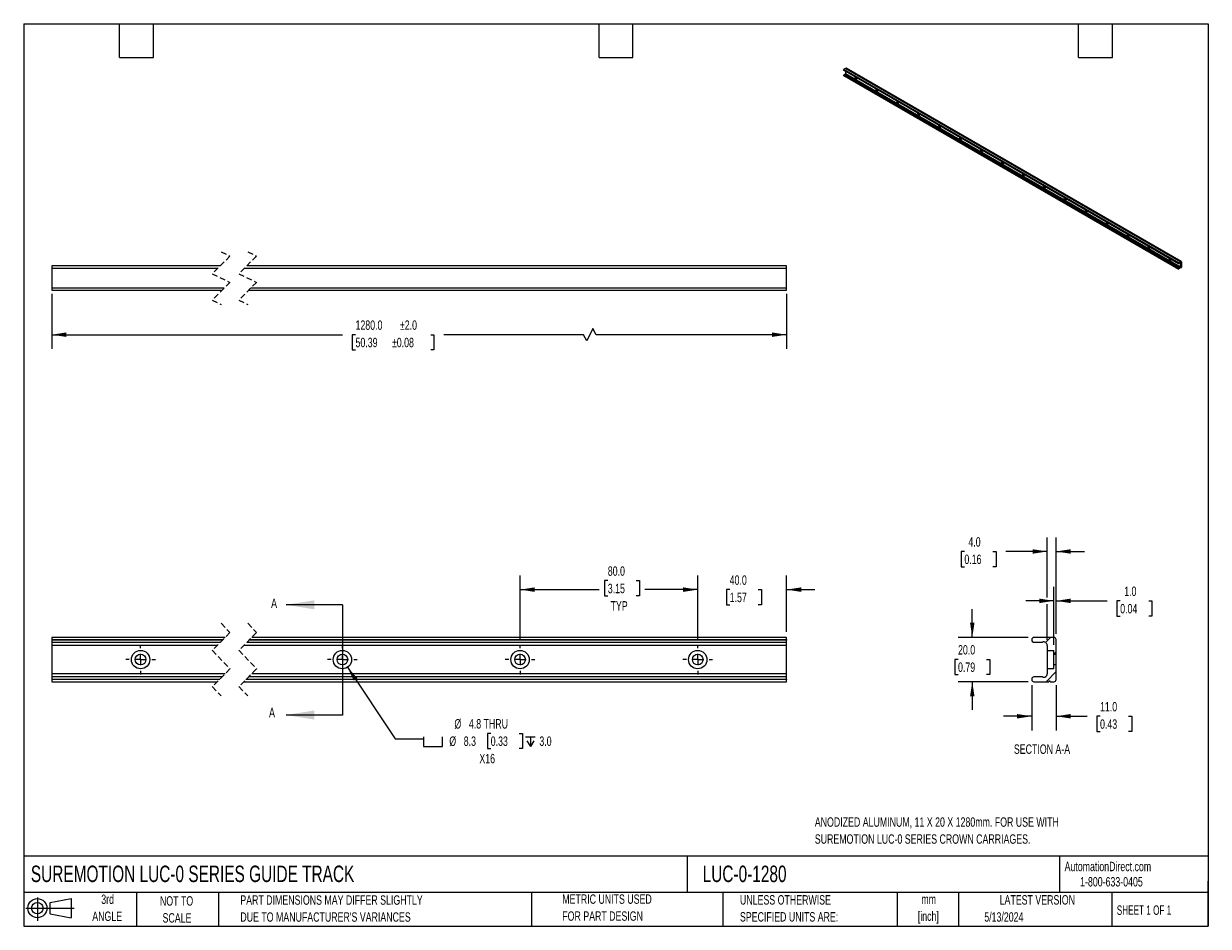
# Model space of a CAD drawing. Header units: millimetres. Extents: x 13 to 546, y 13 to 419.
import ezdxf

# ---------------------------------------------------------------- set-up
doc = ezdxf.new("R2010")
doc.units = ezdxf.units.MM
doc.header["$LTSCALE"] = 2
doc.linetypes.add('CENTERX2', pattern=[20.32, 12.7, -2.54, 2.54, -2.54])
doc.linetypes.add('HIDDEN', pattern=[1.905, 1.27, -0.635])
for name, color, linetype in [('CENTER', 40, 'CENTERX2'), ('HATCH', 6, 'Continuous'), ('SLD-DEFPOINTS', 7, 'Continuous')]:
    doc.layers.add(name, color=color, linetype=linetype)
doc.layers.add('DIMENSIONS', color=140, linetype='Continuous', lineweight=25)
doc.layers.add('TEXT', color=140, linetype='Continuous', lineweight=25)
doc.styles.add('SLDTEXTSTYLE0', font='TXT', dxfattribs={"width": 0.7})
doc.styles.add('SLDTEXTSTYLE1', font='TXT', dxfattribs={"width": 0.65})
doc.dimstyles.new('SLDDIMSTYLE0', dxfattribs={"dimtxt": 4.316016, "dimasz": 6.604, "dimexe": 0, "dimexo": 0.0625, "dimgap": 1.079004, "dimtad": 0, "dimtih": 1, "dimtoh": 1, "dimrnd": 1e-09, "dimzin": 4, "dimdsep": 46, "dimtxsty": 'SLDTEXTSTYLE0', "dimsah": 1, "dimcen": 0.09, "dimadec": 0, "dimazin": 1, "dimtfac": 1, "dimtmove": 0, "dimatfit": 0, "dimfxl": 0, "dimfrac": 2, "dimtolj": 1, "dimtzin": 12, "dimarcsym": 0})
doc.dimstyles.new('SLDDIMSTYLE1', dxfattribs={"dimtxt": 4.316016, "dimasz": 6.604, "dimexe": 0, "dimexo": 0.0625, "dimgap": 1.079004, "dimtad": 0, "dimtih": 1, "dimtoh": 1, "dimrnd": 1e-09, "dimzin": 4, "dimdsep": 46, "dimtxsty": 'SLDTEXTSTYLE0', "dimsah": 1, "dimcen": 0.09, "dimadec": 0, "dimazin": 1, "dimtfac": 1, "dimtofl": 0, "dimtmove": 0, "dimatfit": 3, "dimfxl": 0, "dimfrac": 2, "dimtolj": 1, "dimtzin": 12, "dimarcsym": 0})
doc.dimstyles.new('SLDDIMSTYLE2', dxfattribs={"dimtxt": 4.316016, "dimasz": 6.604, "dimexe": 0, "dimexo": 0.0625, "dimgap": 1.079004, "dimtad": 0, "dimtih": 1, "dimtoh": 1, "dimrnd": 1e-09, "dimzin": 12, "dimdsep": 46, "dimtxsty": 'SLDTEXTSTYLE0', "dimsah": 1, "dimcen": 0, "dimadec": 0, "dimazin": 3, "dimtfac": 1, "dimtofl": 0, "dimtmove": 0, "dimatfit": 3, "dimfxl": 0, "dimfrac": 2, "dimtolj": 1, "dimtzin": 12, "dimarcsym": 0})
doc.dimstyles.new('SLDDIMSTYLE3', dxfattribs={"dimtxt": 4.316016, "dimasz": 6.604, "dimexe": 0, "dimexo": 0.0625, "dimgap": 1.079004, "dimtad": 0, "dimtih": 1, "dimtoh": 1, "dimrnd": 1e-09, "dimzin": 4, "dimdsep": 46, "dimtxsty": 'SLDTEXTSTYLE0', "dimsah": 1, "dimcen": 0.09, "dimadec": 0, "dimazin": 1, "dimtol": 1, "dimtp": 2, "dimtm": 2, "dimtfac": 1, "dimtofl": 0, "dimtmove": 0, "dimatfit": 3, "dimfxl": 0, "dimfrac": 2, "dimtolj": 1, "dimarcsym": 0})

# ---------------------------------------------------------------- blocks, each defined once
blk = doc.blocks.new('Block11')
at = {"color": 7, "linetype": 'Continuous', "lineweight": 18}
for p, q in [((0, 5.76), (21.75, 5.76)), ((5.18, 10.62), (5.18, 0)), ((10.96, 8.33), (20.35, 10.06)), ((10.96, 3.19), (10.96, 8.33)), ((20.35, 10.06), (20.35, 1.46)), ((10.96, 3.19), (20.35, 1.46))]:
    blk.add_line(p, q, dxfattribs=at)
for radius in [4.3, 2.57]:
    blk.add_circle((5.18, 5.76), radius, dxfattribs=at)
blk = doc.blocks.new('Block12')
at = {"layer": 'SLD-DEFPOINTS'}
blk.add_blockref('Block11', (0, 0), dxfattribs=at)
blk = doc.blocks.new('_D')
at = {"layer": 'DIMENSIONS'}
for p, q in [((316.21, 142), (316.21, 170.64)), ((356.21, 145.33), (356.21, 170.64)), ((316.21, 164.29), (303.51, 164.29)), ((330.59, 164.29), (329.14, 164.29)), ((329.14, 164.29), (329.14, 157.43)), ((343.41, 164.29), (344.86, 164.29)), ((344.86, 164.29), (344.86, 157.43)), ((356.21, 164.29), (368.91, 164.29)), ((329.14, 157.43), (330.59, 157.43)), ((344.86, 157.43), (343.41, 157.43))]:
    blk.add_line(p, q, dxfattribs=at)
for points in [[(316.21, 164.29), (309.61, 165.31), (309.61, 163.27)], [(356.21, 164.29), (362.82, 163.27), (362.82, 165.31)]]:
    blk.add_solid(points, dxfattribs=at)
at = {"layer": 'DIMENSIONS', "char_height": 4.233, "attachment_point": 1, "style": 'SLDTEXTSTYLE0'}
for s, insert in [('40.0', (330.59, 170.71)), ('1.57', (330.59, 162.89))]:
    blk.add_mtext(s, dxfattribs=dict(at, insert=insert))
blk = doc.blocks.new('_D_1')
at = {"layer": 'DIMENSIONS'}
for p, q in [((236.21, 142), (236.21, 170.64)), ((275.71, 168.33), (274.26, 168.33)), ((274.26, 168.33), (274.26, 161.47)), ((288.54, 168.33), (289.99, 168.33)), ((289.99, 168.33), (289.99, 161.47)), ((316.21, 142), (316.21, 170.64)), ((236.21, 164.29), (271.84, 164.29)), ((274.26, 161.47), (275.71, 161.47)), ((289.99, 161.47), (288.54, 161.47)), ((316.21, 164.29), (292.4, 164.29))]:
    blk.add_line(p, q, dxfattribs=at)
for points in [[(236.21, 164.29), (242.82, 163.27), (242.82, 165.31)], [(316.21, 164.29), (309.61, 165.31), (309.61, 163.27)]]:
    blk.add_solid(points, dxfattribs=at)
at = {"layer": 'DIMENSIONS', "char_height": 4.233, "attachment_point": 1, "style": 'SLDTEXTSTYLE0'}
for s, insert in [('80.0', (275.71, 174.75)), ('3.15', (275.71, 166.92)), ('TYP', (276.95, 159.1))]:
    blk.add_mtext(s, dxfattribs=dict(at, insert=insert))
blk = doc.blocks.new('SW_SYMBOL_HOLE_SPOT')
at = {"layer": 'DIMENSIONS', "color": 0}
for p, q in [((0, 1750), (0, 150)), ((0, 150), (3200, 150)), ((3200, 150), (3200, 1750))]:
    blk.add_line(p, q, dxfattribs=at)
blk = doc.blocks.new('SW_SYMBOL_HOLE_DEPTH')
at = {"layer": 'DIMENSIONS', "color": 0}
for p, q in [((0, 1750), (1600, 1750)), ((200, 1110), (800, 150)), ((800, 1750), (800, 150)), ((1400, 1110), (800, 150))]:
    blk.add_line(p, q, dxfattribs=at)
blk = doc.blocks.new('_D_2')
at = {"layer": 'DIMENSIONS'}
for p, q in [((158.5, 129.36), (179.98, 97.1)), ((179.98, 97.1), (192.68, 97.1)), ((222.99, 99.57), (221.54, 99.57)), ((221.54, 99.57), (221.54, 92.71)), ((235.81, 99.57), (237.26, 99.57)), ((237.26, 99.57), (237.26, 92.71)), ((221.54, 92.71), (222.99, 92.71)), ((237.26, 92.71), (235.81, 92.71))]:
    blk.add_line(p, q, dxfattribs=at)
blk.add_solid([(158.5, 129.36), (161.31, 123.3), (163, 124.43)], dxfattribs=at)
at = {"layer": 'DIMENSIONS', "xscale": 0.002688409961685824, "yscale": 0.002688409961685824, "zscale": 0.002688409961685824}
for name, p in [('SW_SYMBOL_HOLE_SPOT', (192.68, 93.28)), ('SW_SYMBOL_HOLE_DEPTH', (238.71, 93.28))]:
    blk.add_blockref(name, p, dxfattribs=at)
at = {"layer": 'DIMENSIONS', "char_height": 4.233, "attachment_point": 1, "style": 'SLDTEXTSTYLE0'}
for s, insert in [('%%c', (206.64, 105.99)), ('4.8 THRU', (213.16, 105.99)), ('%%c', (204.34, 98.17)), ('8.3', (210.85, 98.17)), ('0.33', (222.99, 98.17)), ('3.0', (244.89, 98.17)), ('X16', (217.88, 90.34))]:
    blk.add_mtext(s, dxfattribs=dict(at, insert=insert))
blk = doc.blocks.new('SW_CENTERMARKSYMBOL_0')
at = {"layer": 'CENTER', "color": 0}
for p, q in [((0, 5.08), (0, 6.67)), ((0, 0), (-2.54, 0)), ((0, 0), (0, 2.54)), ((0, 0), (0, -2.54)), ((0, 0), (2.54, 0)), ((5.08, 0), (6.67, 0)), ((-5.08, 0), (-6.67, 0)), ((0, -5.08), (0, -6.67))]:
    blk.add_line(p, q, dxfattribs=at)
blk = doc.blocks.new('SW_CENTERMARKSYMBOL_1')
at = {"layer": 'CENTER', "color": 0}
for p, q in [((0, 5.08), (0, 6.67)), ((0, 0), (-2.54, 0)), ((0, 0), (0, 2.54)), ((0, 0), (0, -2.54)), ((0, 0), (2.54, 0)), ((5.08, 0), (6.67, 0)), ((-5.08, 0), (-6.67, 0)), ((0, -5.08), (0, -6.67))]:
    blk.add_line(p, q, dxfattribs=at)
blk = doc.blocks.new('SW_CENTERMARKSYMBOL_2')
at = {"layer": 'CENTER', "color": 0}
for p, q in [((0, 5.08), (0, 6.67)), ((0, 0), (-2.54, 0)), ((0, 0), (0, 2.54)), ((0, 0), (0, -2.54)), ((0, 0), (2.54, 0)), ((5.08, 0), (6.67, 0)), ((-5.08, 0), (-6.67, 0)), ((0, -5.08), (0, -6.67))]:
    blk.add_line(p, q, dxfattribs=at)
blk = doc.blocks.new('SW_CENTERMARKSYMBOL_3')
at = {"layer": 'CENTER', "color": 0}
for p, q in [((0, 5.08), (0, 6.67)), ((0, 0), (-2.54, 0)), ((0, 0), (0, 2.54)), ((0, 0), (0, -2.54)), ((0, 0), (2.54, 0)), ((5.08, 0), (6.67, 0)), ((-5.08, 0), (-6.67, 0)), ((0, -5.08), (0, -6.67))]:
    blk.add_line(p, q, dxfattribs=at)
blk = doc.blocks.new('_D_3')
at = {"layer": 'DIMENSIONS'}
for p, q in [((476.58, 139.46), (476.58, 165.59)), ((477.59, 144.34), (477.59, 165.59)), ((476.58, 159.24), (463.88, 159.24)), ((477.59, 159.24), (500.58, 159.24)), ((506.43, 159.24), (504.98, 159.24)), ((504.98, 159.24), (504.98, 152.38)), ((519.26, 159.24), (520.71, 159.24)), ((520.71, 159.24), (520.71, 152.38)), ((504.98, 152.38), (506.43, 152.38)), ((520.71, 152.38), (519.26, 152.38))]:
    blk.add_line(p, q, dxfattribs=at)
for points in [[(476.58, 159.24), (469.97, 160.25), (469.97, 158.22)], [(477.59, 159.24), (484.19, 158.22), (484.19, 160.25)]]:
    blk.add_solid(points, dxfattribs=at)
at = {"layer": 'DIMENSIONS', "char_height": 4.233, "attachment_point": 1, "style": 'SLDTEXTSTYLE0'}
for s, insert in [('1.0', (508.23, 165.66)), ('0.04', (506.43, 157.84))]:
    blk.add_mtext(s, dxfattribs=dict(at, insert=insert))
blk = doc.blocks.new('_D_4')
at = {"layer": 'DIMENSIONS'}
for p, q in [((473.58, 160.76), (473.58, 187.82)), ((477.59, 144.34), (477.59, 187.82)), ((436.27, 181.47), (434.82, 181.47)), ((434.82, 181.47), (434.82, 174.61)), ((449.1, 181.47), (450.55, 181.47)), ((450.55, 181.47), (450.55, 174.61)), ((473.58, 181.47), (454.95, 181.47)), ((477.59, 181.47), (490.29, 181.47)), ((434.82, 174.61), (436.27, 174.61)), ((450.55, 174.61), (449.1, 174.61)), ((473.58, 141.7), (473.58, 157.71))]:
    blk.add_line(p, q, dxfattribs=at)
for points in [[(473.58, 181.47), (466.97, 182.48), (466.97, 180.45)], [(477.59, 181.47), (484.19, 180.45), (484.19, 182.48)]]:
    blk.add_solid(points, dxfattribs=at)
at = {"layer": 'DIMENSIONS', "char_height": 4.233, "attachment_point": 1, "style": 'SLDTEXTSTYLE0'}
for s, insert in [('4.0', (438.07, 187.89)), ('0.16', (436.27, 180.06))]:
    blk.add_mtext(s, dxfattribs=dict(at, insert=insert))
blk = doc.blocks.new('_D_5')
at = {"layer": 'DIMENSIONS'}
for p, q in [((439.82, 142.79), (439.82, 155.49)), ((465.04, 142.79), (433.47, 142.79)), ((433.41, 132.89), (431.96, 132.89)), ((431.96, 132.89), (431.96, 126.03)), ((446.23, 132.89), (447.68, 132.89)), ((447.68, 132.89), (447.68, 126.03)), ((431.96, 126.03), (433.41, 126.03)), ((465.04, 122.8), (433.47, 122.8)), ((439.82, 122.8), (439.82, 110.1)), ((447.68, 126.03), (446.23, 126.03))]:
    blk.add_line(p, q, dxfattribs=at)
for points in [[(439.82, 142.79), (440.84, 149.39), (438.81, 149.39)], [(439.82, 122.8), (438.81, 116.2), (440.84, 116.2)]]:
    blk.add_solid(points, dxfattribs=at)
at = {"layer": 'DIMENSIONS', "char_height": 4.233, "attachment_point": 1, "style": 'SLDTEXTSTYLE0'}
for s, insert in [('20.0', (433.41, 139.31)), ('0.79', (433.41, 131.48))]:
    blk.add_mtext(s, dxfattribs=dict(at, insert=insert))
blk = doc.blocks.new('_D_6')
at = {"layer": 'DIMENSIONS'}
for p, q in [((466.59, 121.25), (466.59, 100.93)), ((477.59, 121.25), (477.59, 100.93)), ((466.59, 107.28), (453.89, 107.28)), ((477.59, 107.28), (491.5, 107.28)), ((497.35, 107.28), (495.9, 107.28)), ((495.9, 107.28), (495.9, 100.42)), ((510.17, 107.28), (511.62, 107.28)), ((511.62, 107.28), (511.62, 100.42)), ((495.9, 100.42), (497.35, 100.42)), ((511.62, 100.42), (510.17, 100.42))]:
    blk.add_line(p, q, dxfattribs=at)
for points in [[(466.59, 107.28), (459.98, 108.29), (459.98, 106.26)], [(477.59, 107.28), (484.19, 106.26), (484.19, 108.29)]]:
    blk.add_solid(points, dxfattribs=at)
at = {"layer": 'DIMENSIONS', "char_height": 4.233, "attachment_point": 1, "style": 'SLDTEXTSTYLE0'}
for s, insert in [('11.0', (497.35, 113.7)), ('0.43', (497.35, 105.87))]:
    blk.add_mtext(s, dxfattribs=dict(at, insert=insert))
blk = doc.blocks.new('_D_7')
at = {"layer": 'DIMENSIONS'}
for p, q in [((25.33, 297.52), (25.33, 272.72)), ((356.21, 297.52), (356.21, 272.72)), ((25.33, 279.07), (156.26, 279.07)), ((162.11, 279.07), (160.66, 279.07)), ((160.66, 279.07), (160.66, 272.21)), ((195.96, 279.07), (197.41, 279.07)), ((197.41, 279.07), (197.41, 272.21)), ((264.8, 279.07), (201.81, 279.07)), ((266.21, 276.25), (264.8, 279.07)), ((269.03, 281.89), (266.21, 276.25)), ((270.45, 279.07), (269.03, 281.89)), ((356.21, 279.07), (270.45, 279.07)), ((160.66, 272.21), (162.11, 272.21)), ((197.41, 272.21), (195.96, 272.21))]:
    blk.add_line(p, q, dxfattribs=at)
for points in [[(25.33, 279.07), (31.93, 278.06), (31.93, 280.09)], [(356.21, 279.07), (349.61, 280.09), (349.61, 278.06)]]:
    blk.add_solid(points, dxfattribs=at)
at = {"layer": 'DIMENSIONS', "char_height": 4.233, "attachment_point": 1, "style": 'SLDTEXTSTYLE0'}
for s, insert in [('1280.0', (162.11, 285.5)), ('±2.0', (182.11, 285.5)), ('50.39', (162.11, 277.67)), ('±0.08', (178.52, 277.67))]:
    blk.add_mtext(s, dxfattribs=dict(at, insert=insert))

msp = doc.modelspace()

# ---------------------------------------------------------------- hatches: boundary and pattern name
at = {"layer": 'HATCH'}
h = msp.add_hatch(dxfattribs=at)
h.set_pattern_fill('ANSI31', color=256, scale=2, style=0)
edge = h.paths.add_edge_path(flags=0)
edge.add_arc((467.579, 141.556), 0.991, 180, 270)
edge.add_line((467.579, 140.566), (470.993, 140.566))
edge.add_arc((470.993, 141.556), 0.991, 270, 292.37264)
edge.add_arc((471.979, 139.161), 1.6, 0, 112.37264, ccw=False)
edge.add_line((473.579, 139.161), (473.579, 136.923))
edge.add_line((473.579, 136.923), (476.579, 136.923))
edge.add_line((476.579, 136.923), (476.579, 135.196))
edge.add_line((476.579, 135.196), (477.589, 135.196))
edge.add_line((477.589, 135.196), (477.589, 141.8))
edge.add_arc((476.598, 141.8), 0.991, 0, 90)
edge.add_line((476.598, 142.791), (467.579, 142.791))
edge.add_arc((467.579, 141.8), 0.991, 90, 180)
edge.add_line((466.589, 141.8), (466.589, 141.556))
h = msp.add_hatch(dxfattribs=at)
h.set_pattern_fill('ANSI31', color=256, scale=2, style=0)
edge = h.paths.add_edge_path(flags=0)
edge.add_arc((467.579, 124.035), 0.991, 90, 180)
edge.add_line((466.589, 124.035), (466.589, 123.791))
edge.add_arc((467.579, 123.791), 0.991, 180, 270)
edge.add_line((467.579, 122.801), (474.259, 122.801))
edge.add_arc((474.589, 122.801), 0.33, 0, 180, ccw=False)
edge.add_line((474.919, 122.801), (476.598, 122.801))
edge.add_arc((476.598, 123.791), 0.991, 270, 360)
edge.add_line((477.589, 123.791), (477.589, 130.396))
edge.add_line((477.589, 130.396), (476.579, 130.396))
edge.add_line((476.579, 130.396), (476.579, 128.668))
edge.add_line((476.579, 128.668), (473.579, 128.668))
edge.add_line((473.579, 128.668), (473.579, 126.431))
edge.add_arc((471.979, 126.431), 1.6, 247.62736, 360, ccw=False)
edge.add_arc((470.993, 124.035), 0.991, 67.62736, 90)
edge.add_line((470.993, 125.026), (467.579, 125.026))

# ---------------------------------------------------------------- linework, layer by layer
for p, q in [((381.89, 398.259), (532.739, 311.175)), ((381.89, 398.225), (381.89, 398.259)), ((532.739, 311.142), (381.89, 398.225)), ((381.89, 395.841), (532.739, 308.757)), ((381.89, 395.808), (381.89, 395.841)), ((532.739, 308.724), (381.89, 395.808)), ((381.924, 398.15), (532.773, 311.066)), ((381.924, 395.732), (532.773, 308.649)), ((382.794, 398.915), (382.006, 398.461)), ((532.856, 311.377), (382.006, 398.461)), ((382.409, 396.275), (382.006, 396.043)), ((532.856, 308.96), (382.006, 396.043)), ((382.409, 396.275), (533.258, 309.192)), ((533.303, 309.207), (382.453, 396.291)), ((382.713, 397.694), (382.713, 396.642)), ((382.713, 396.642), (533.563, 309.559)), ((382.794, 398.915), (533.643, 311.832)), ((382.871, 398.96), (383.069, 399.074)), ((533.721, 311.877), (382.871, 398.96)), ((383.069, 399.074), (533.919, 311.991)), ((534.001, 311.999), (383.152, 399.082)), ((25.329, 310.072), (25.329, 309.081)), ((101.168, 310.072), (25.329, 310.072)), ((356.212, 310.072), (113.168, 310.072)), ((356.212, 309.081), (356.212, 310.072)), ((532.739, 311.142), (532.739, 311.175)), ((532.856, 311.377), (533.643, 311.832)), ((533.258, 311.307), (532.856, 311.074)), ((533.374, 311.4), (533.563, 311.291)), ((533.563, 309.559), (533.563, 311.291)), ((533.721, 311.877), (533.919, 311.991)), ((534.036, 311.923), (534.036, 309.473)), ((25.329, 309.081), (100.178, 309.081)), ((25.329, 309.081), (25.329, 300.062)), ((112.178, 309.081), (356.212, 309.081)), ((356.212, 300.062), (356.212, 309.081)), ((532.739, 308.724), (532.739, 308.757)), ((533.919, 309.27), (532.856, 308.657)), ((532.856, 308.96), (533.258, 309.192)), ((103.009, 300.062), (25.329, 300.062)), ((25.329, 300.062), (25.329, 299.072)), ((25.329, 299.072), (102.018, 299.072)), ((114.018, 299.072), (356.212, 299.072)), ((356.212, 300.062), (115.009, 300.062)), ((356.212, 299.072), (356.212, 300.062)), ((103.416, 142.791), (25.329, 142.791)), ((25.329, 142.791), (25.329, 141.8)), ((25.329, 141.8), (102.425, 141.8)), ((25.329, 141.8), (25.329, 141.556)), ((25.329, 141.556), (25.329, 140.566)), ((102.181, 141.556), (25.329, 141.556)), ((25.329, 140.566), (101.191, 140.566)), ((25.329, 140.566), (25.329, 139.161)), ((99.786, 139.161), (25.329, 139.161)), ((25.329, 139.161), (25.329, 126.431)), ((356.212, 139.161), (111.786, 139.161)), ((113.191, 140.566), (356.212, 140.566)), ((356.212, 141.556), (114.181, 141.556)), ((114.425, 141.8), (356.212, 141.8)), ((356.212, 142.791), (115.416, 142.791)), ((356.212, 141.8), (356.212, 142.791)), ((356.212, 141.8), (356.212, 141.556)), ((356.212, 140.566), (356.212, 141.556)), ((356.212, 139.161), (356.212, 140.566)), ((356.212, 126.431), (356.212, 139.161)), ((466.589, 141.8), (466.589, 141.556)), ((476.598, 142.791), (467.579, 142.791)), ((467.579, 140.566), (470.993, 140.566)), ((473.579, 139.161), (473.579, 136.923)), ((477.589, 135.196), (477.589, 141.8)), ((473.579, 136.923), (476.579, 136.923)), ((473.579, 136.923), (473.579, 128.668)), ((476.579, 135.196), (476.579, 136.923)), ((476.579, 135.196), (477.589, 135.196)), ((476.579, 130.396), (476.579, 135.196)), ((477.589, 130.396), (477.589, 135.196)), ((473.579, 128.668), (473.579, 126.431)), ((476.579, 128.668), (473.579, 128.668)), ((476.579, 128.668), (476.579, 130.396)), ((477.589, 130.396), (476.579, 130.396)), ((477.589, 123.791), (477.589, 130.396)), ((103.401, 126.431), (25.329, 126.431)), ((25.329, 126.431), (25.329, 125.026)), ((101.996, 125.026), (25.329, 125.026)), ((25.329, 125.026), (25.329, 124.035)), ((25.329, 124.035), (101.005, 124.035)), ((25.329, 124.035), (25.329, 123.791)), ((25.329, 123.791), (25.329, 122.801)), ((100.761, 123.791), (25.329, 123.791)), ((25.329, 122.801), (99.771, 122.801)), ((111.771, 122.801), (356.212, 122.801)), ((356.212, 123.791), (112.761, 123.791)), ((113.005, 124.035), (356.212, 124.035)), ((356.212, 125.026), (113.996, 125.026)), ((356.212, 126.431), (115.401, 126.431)), ((356.212, 125.026), (356.212, 126.431)), ((356.212, 124.035), (356.212, 125.026)), ((356.212, 124.035), (356.212, 123.791)), ((356.212, 122.801), (356.212, 123.791)), ((466.589, 124.035), (466.589, 123.791)), ((470.993, 125.026), (467.579, 125.026)), ((467.579, 122.801), (474.259, 122.801)), ((474.919, 122.801), (476.598, 122.801))]:
    msp.add_line(p, q)
at = {"color": 7, "linetype": 'HIDDEN', "lineweight": 18}
for p, q in [((101.593, 316.422), (105.593, 314.497)), ((113.593, 316.422), (117.593, 314.497)), ((105.593, 314.497), (97.593, 306.497)), ((117.593, 314.497), (109.593, 306.497)), ((97.593, 306.497), (105.593, 302.647)), ((109.593, 306.497), (117.593, 302.647)), ((105.593, 302.647), (97.593, 294.647)), ((117.593, 302.647), (109.593, 294.647)), ((97.593, 294.647), (101.593, 292.722)), ((109.593, 294.647), (113.593, 292.722)), ((105.593, 144.968), (97.593, 136.968)), ((101.593, 149.141), (105.593, 144.968)), ((117.593, 144.968), (109.593, 136.968)), ((113.593, 149.141), (117.593, 144.968)), ((97.593, 136.968), (105.593, 128.623)), ((109.593, 136.968), (117.593, 128.623)), ((105.593, 128.623), (97.593, 120.623)), ((117.593, 128.623), (109.593, 120.623)), ((97.593, 120.623), (101.593, 116.451)), ((109.593, 120.623), (113.593, 116.451))]:
    msp.add_line(p, q, dxfattribs=at)
at = {"flags": 128}
for points in [[(386.968, 395.238), (386.947, 395.149), (386.947, 394.981), (386.989, 394.797), (387.071, 394.611), (387.184, 394.441), (387.319, 394.302), (387.464, 394.206), (387.605, 394.162), (387.731, 394.173), (387.829, 394.239), (387.892, 394.353), (387.914, 394.507), (387.914, 394.507)], [(387.914, 394.507), (387.892, 394.685), (387.887, 394.707)], [(396.396, 389.795), (396.375, 389.706), (396.375, 389.539), (396.417, 389.354), (396.499, 389.168), (396.612, 388.999), (396.747, 388.859), (396.892, 388.763), (397.033, 388.719), (397.159, 388.73), (397.258, 388.796), (397.32, 388.911), (397.342, 389.064), (397.342, 389.064)], [(397.342, 389.064), (397.32, 389.242), (397.315, 389.265)], [(405.824, 384.352), (405.803, 384.263), (405.803, 384.096), (405.845, 383.911), (405.927, 383.726), (406.04, 383.556), (406.175, 383.417), (406.32, 383.321), (406.461, 383.276), (406.587, 383.288), (406.686, 383.353), (406.749, 383.468), (406.77, 383.621), (406.77, 383.621)], [(406.77, 383.621), (406.749, 383.799), (406.743, 383.822)], [(415.253, 378.91), (415.231, 378.821), (415.231, 378.653), (415.274, 378.468), (415.355, 378.283), (415.469, 378.113), (415.604, 377.974), (415.748, 377.878), (415.89, 377.834), (416.015, 377.845), (416.114, 377.911), (416.177, 378.025), (416.198, 378.178), (416.198, 378.178)], [(416.198, 378.178), (416.177, 378.356), (416.171, 378.379)], [(424.681, 373.467), (424.659, 373.378), (424.659, 373.21), (424.702, 373.026), (424.783, 372.84), (424.897, 372.67), (425.032, 372.531), (425.176, 372.435), (425.318, 372.391), (425.443, 372.402), (425.542, 372.468), (425.605, 372.583), (425.626, 372.736), (425.626, 372.736)], [(425.626, 372.736), (425.605, 372.914), (425.599, 372.937)], [(434.109, 368.024), (434.087, 367.935), (434.087, 367.768), (434.13, 367.583), (434.211, 367.397), (434.325, 367.228), (434.46, 367.089), (434.604, 366.993), (434.746, 366.948), (434.871, 366.959), (434.97, 367.025), (435.033, 367.14), (435.054, 367.293), (435.054, 367.293)], [(435.054, 367.293), (435.033, 367.471), (435.027, 367.494)], [(443.537, 362.581), (443.515, 362.492), (443.515, 362.325), (443.558, 362.14), (443.639, 361.955), (443.753, 361.785), (443.888, 361.646), (444.032, 361.55), (444.174, 361.506), (444.299, 361.517), (444.398, 361.583), (444.461, 361.697), (444.482, 361.85), (444.482, 361.85)], [(444.482, 361.85), (444.461, 362.028), (444.455, 362.051)], [(452.965, 357.139), (452.943, 357.05), (452.943, 356.882), (452.986, 356.698), (453.068, 356.512), (453.181, 356.342), (453.316, 356.203), (453.461, 356.107), (453.602, 356.063), (453.727, 356.074), (453.826, 356.14), (453.889, 356.254), (453.911, 356.407), (453.911, 356.407)], [(453.911, 356.407), (453.889, 356.586), (453.883, 356.608)], [(462.393, 351.696), (462.371, 351.607), (462.371, 351.44), (462.414, 351.255), (462.496, 351.069), (462.609, 350.899), (462.744, 350.76), (462.889, 350.664), (463.03, 350.62), (463.156, 350.631), (463.254, 350.697), (463.317, 350.812), (463.339, 350.965), (463.339, 350.965)], [(463.339, 350.965), (463.317, 351.143), (463.311, 351.166)], [(471.821, 346.253), (471.799, 346.164), (471.799, 345.997), (471.842, 345.812), (471.924, 345.627), (472.037, 345.457), (472.172, 345.318), (472.317, 345.222), (472.458, 345.177), (472.584, 345.189), (472.682, 345.254), (472.745, 345.369), (472.767, 345.522), (472.767, 345.522)], [(472.767, 345.522), (472.745, 345.7), (472.74, 345.723)], [(481.249, 340.81), (481.227, 340.722), (481.227, 340.554), (481.27, 340.369), (481.352, 340.184), (481.465, 340.014), (481.6, 339.875), (481.745, 339.779), (481.886, 339.735), (482.012, 339.746), (482.11, 339.812), (482.173, 339.926), (482.195, 340.079), (482.195, 340.079)], [(482.195, 340.079), (482.173, 340.257), (482.168, 340.28)], [(490.677, 335.368), (490.656, 335.279), (490.656, 335.111), (490.698, 334.927), (490.78, 334.741), (490.893, 334.571), (491.028, 334.432), (491.173, 334.336), (491.314, 334.292), (491.44, 334.303), (491.538, 334.369), (491.601, 334.483), (491.623, 334.637), (491.623, 334.637)], [(491.623, 334.637), (491.601, 334.815), (491.596, 334.838)], [(500.105, 329.925), (500.084, 329.836), (500.084, 329.669), (500.126, 329.484), (500.208, 329.298), (500.321, 329.129), (500.456, 328.99), (500.601, 328.894), (500.742, 328.849), (500.868, 328.86), (500.967, 328.926), (501.029, 329.041), (501.051, 329.194), (501.051, 329.194)], [(501.051, 329.194), (501.029, 329.372), (501.024, 329.395)], [(509.533, 324.482), (509.512, 324.393), (509.512, 324.226), (509.554, 324.041), (509.636, 323.856), (509.749, 323.686), (509.884, 323.547), (510.029, 323.451), (510.17, 323.406), (510.296, 323.418), (510.395, 323.484), (510.458, 323.598), (510.479, 323.751), (510.479, 323.751)], [(510.479, 323.751), (510.458, 323.929), (510.452, 323.952)], [(518.962, 319.04), (518.94, 318.951), (518.94, 318.783), (518.983, 318.599), (519.064, 318.413), (519.178, 318.243), (519.313, 318.104), (519.457, 318.008), (519.598, 317.964), (519.724, 317.975), (519.823, 318.041), (519.886, 318.155), (519.907, 318.308), (519.907, 318.308)], [(519.907, 318.308), (519.886, 318.486), (519.88, 318.509)], [(528.39, 313.597), (528.368, 313.508), (528.368, 313.34), (528.411, 313.156), (528.492, 312.97), (528.606, 312.8), (528.741, 312.661), (528.885, 312.565), (529.027, 312.521), (529.152, 312.532), (529.251, 312.598), (529.314, 312.713), (529.335, 312.866), (529.335, 312.866)], [(529.335, 312.866), (529.314, 313.044), (529.308, 313.067)], [(533.563, 311.291), (533.557, 311.341), (533.541, 311.381), (533.514, 311.409), (533.479, 311.424), (533.438, 311.424), (533.393, 311.41), (533.347, 311.382), (533.303, 311.342)], [(533.643, 311.832), (533.646, 311.816), (533.654, 311.806), (533.667, 311.804), (533.682, 311.809), (533.697, 311.821), (533.709, 311.838), (533.718, 311.858), (533.721, 311.877)]]:
    msp.add_lwpolyline(points, dxfattribs=at)
for centre, radius in [((65.329, 132.796), 4.128), ((65.329, 132.796), 2.4), ((156.212, 132.796), 4.128), ((156.212, 132.796), 2.4), ((236.212, 132.796), 4.128), ((236.212, 132.796), 2.4), ((316.212, 132.796), 4.128), ((316.212, 132.796), 2.4)]:
    msp.add_circle(centre, radius)
for centre, radius, start, end in [((381.968, 398.215), 0.0792, 172.74417, 235.94365), ((381.968, 395.798), 0.0792, 172.74417, 235.94365), ((382.143, 398.247), 0.254, 122.60548, 177.39452), ((382.143, 395.829), 0.254, 122.60548, 177.39452), ((382.467, 396.178), 0.113, 97.24678, 121.22352), ((382.343, 396.644), 0.37, 287.26733, 359.70473), ((382.787, 398.964), 0.0845, 302.61121, 357.39417), ((383.118, 399.007), 0.083, 65.69288, 125.61758), ((388.27, 395.271), 0.967, 194.6822, 247.46822), ((387.994, 395.078), 0.461, 204.38209, 258.73121), ((397.698, 389.829), 0.967, 194.6822, 247.46822), ((397.422, 389.635), 0.461, 204.38209, 258.73121), ((407.126, 384.386), 0.967, 194.6822, 247.46822), ((406.85, 384.193), 0.461, 204.38209, 258.73121), ((416.554, 378.943), 0.967, 194.6822, 247.46822), ((416.278, 378.75), 0.461, 204.38209, 258.73121), ((425.982, 373.5), 0.967, 194.6822, 247.46822), ((425.706, 373.307), 0.461, 204.38209, 258.73121), ((435.41, 368.058), 0.967, 194.6822, 247.46822), ((435.134, 367.864), 0.461, 204.38209, 258.73121), ((444.838, 362.615), 0.967, 194.6822, 247.46822), ((444.562, 362.422), 0.461, 204.38209, 258.73121), ((454.266, 357.172), 0.967, 194.6822, 247.46822), ((453.99, 356.979), 0.461, 204.38209, 258.73121), ((463.695, 351.729), 0.967, 194.6822, 247.46822), ((463.419, 351.536), 0.461, 204.38209, 258.73121), ((473.123, 346.287), 0.967, 194.6822, 247.46822), ((472.847, 346.094), 0.461, 204.38209, 258.73121), ((482.551, 340.844), 0.967, 194.6822, 247.46822), ((482.275, 340.651), 0.461, 204.38209, 258.7312), ((491.979, 335.401), 0.967, 194.6822, 247.46822), ((491.703, 335.208), 0.461, 204.38209, 258.73121), ((501.407, 329.959), 0.967, 194.6822, 247.46822), ((501.131, 329.765), 0.461, 204.38209, 258.73121), ((510.835, 324.516), 0.967, 194.6822, 247.46822), ((510.559, 324.323), 0.461, 204.38209, 258.73121), ((520.263, 319.073), 0.967, 194.6822, 247.46822), ((519.987, 318.88), 0.461, 204.38209, 258.73121), ((529.691, 313.63), 0.967, 194.6822, 247.46822), ((529.415, 313.437), 0.461, 204.38209, 258.73121), ((532.81, 311.13), 0.0721, 170.78596, 309.20329), ((532.993, 311.163), 0.254, 122.60548, 177.39452), ((533.156, 311.479), 0.201, 300.68907, 317.02428), ((533.193, 309.561), 0.37, 287.26733, 359.70473), ((533.964, 311.935), 0.0721, 350.78596, 129.20329), ((533.782, 309.484), 0.254, 302.60548, 357.39452), ((532.81, 308.713), 0.0721, 170.78596, 309.20329), ((532.993, 308.746), 0.254, 122.60548, 177.39452), ((533.317, 309.095), 0.113, 97.24678, 121.22352), ((467.579, 141.8), 0.991, 90, 180), ((467.579, 141.556), 0.991, 180, 270), ((470.993, 141.556), 0.991, 270, 292.37264), ((471.979, 139.161), 1.6, 0, 112.37264), ((476.598, 141.8), 0.991, 0, 90), ((467.579, 124.035), 0.991, 90, 180), ((467.579, 123.791), 0.991, 180, 270), ((470.993, 124.035), 0.991, 67.62736, 90), ((471.979, 126.431), 1.6, 247.62736, 0), ((474.589, 122.801), 0.33, 0, 180), ((476.598, 123.791), 0.991, 270, 0)]:
    msp.add_arc(centre, radius, start, end)
at = {"layer": 'TEXT'}
for p, q in [((12.7, 419.1), (546.1, 419.1)), ((12.7, 419.1), (12.7, 12.7)), ((55.88, 403.86), (55.88, 419.1)), ((71.12, 403.86), (71.12, 419.1)), ((271.78, 403.86), (271.78, 419.1)), ((287.02, 403.86), (287.02, 419.1)), ((487.68, 403.86), (487.68, 419.1)), ((502.92, 403.86), (502.92, 419.1)), ((546.1, 419.1), (546.1, 12.7)), ((55.88, 403.86), (71.12, 403.86)), ((271.78, 403.86), (287.02, 403.86)), ((487.68, 403.86), (502.92, 403.86)), ((156.212, 157.459), (156.212, 107.835)), ((546.1, 44.252), (12.7, 44.252)), ((311.518, 44.252), (311.518, 27.94)), ((479.151, 44.252), (479.151, 27.94)), ((546.1, 12.7), (546.1, 33.02)), ((546.1, 27.94), (12.7, 27.94)), ((63.5, 27.94), (63.5, 12.7)), ((100.423, 27.94), (100.423, 12.7)), ((241.293, 27.94), (241.293, 12.7)), ((327.56, 27.94), (327.56, 12.7)), ((406.049, 27.94), (406.049, 12.7)), ((433.624, 27.94), (433.624, 12.7)), ((502.697, 27.94), (502.697, 12.7)), ((12.7, 12.7), (546.1, 12.7))]:
    msp.add_line(p, q, dxfattribs=at)
at = {"layer": 'TEXT', "linetype": 'Continuous'}
for p, q in [((156.212, 157.459), (130.812, 157.459)), ((156.212, 107.835), (130.812, 107.835))]:
    msp.add_line(p, q, dxfattribs=at)
at = {"layer": 'TEXT'}
for points in [[(130.812, 157.459), (143.512, 155.427), (143.512, 159.491)], [(130.812, 107.835), (143.512, 105.803), (143.512, 109.867)]]:
    msp.add_solid(points, dxfattribs=at)

# ---------------------------------------------------------------- block references
at = {"layer": 'CENTER'}
for name, p in [('SW_CENTERMARKSYMBOL_2', (65.329, 132.796)), ('SW_CENTERMARKSYMBOL_1', (156.212, 132.796)), ('SW_CENTERMARKSYMBOL_0', (236.212, 132.796)), ('SW_CENTERMARKSYMBOL_3', (316.212, 132.796))]:
    msp.add_blockref(name, p, dxfattribs=at)
at = {"layer": 'SLD-DEFPOINTS'}
msp.add_blockref('Block12', (13.676, 15.108), dxfattribs=at)

# ---------------------------------------------------------------- texts
at = {"layer": 'TEXT'}
for s, insert, char_height, attachment_point, style in [('A', (124.081, 160.272), 4.316, 1, 'SLDTEXTSTYLE0'), ('A', (123.158, 111.109), 4.316, 1, 'SLDTEXTSTYLE0'), ('SECTION A-A', (471.219, 94.588), 4.23333, 2, 'SLDTEXTSTYLE0'), ('ANODIZED ALUMINUM, 11 X 20 X 1280mm. FOR USE WITH', (368.92, 61.755), 4.23333, 1, 'SLDTEXTSTYLE0'), ('SUREMOTION LUC-0 SERIES CROWN CARRIAGES.', (368.92, 54.11), 4.23333, 1, 'SLDTEXTSTYLE0'), ('SUREMOTION LUC-0 SERIES GUIDE TRACK', (15.931, 40.03), 7.40833, 1, 'SLDTEXTSTYLE0'), ('LUC-0-1280', (318.415, 40.03), 7.4083, 1, 'SLDTEXTSTYLE0'), ('AutomationDirect.com', (481.39, 41.753), 4.23333, 1, 'SLDTEXTSTYLE0'), ('1-800-633-0405', (488.383, 34.874), 4.23333, 1, 'SLDTEXTSTYLE0'), ('3rd', (50.493, 27.001), 4.2333, 2, 'SLDTEXTSTYLE0'), ('PART DIMENSIONS MAY DIFFER SLIGHTLY', (110.239, 26.642), 4.23333, 1, 'SLDTEXTSTYLE0'), ('METRIC UNITS USED', (255.209, 27.072), 4.23333, 1, 'SLDTEXTSTYLE0'), ('UNLESS OTHERWISE', (335.216, 26.723), 4.23333, 1, 'SLDTEXTSTYLE0'), ('LATEST VERSION', (469.104, 26.728), 4.23333, 2, 'SLDTEXTSTYLE0'), ('NOT TO', (81.537, 26.252), 4.2333, 2, 'SLDTEXTSTYLE0'), ('mm', (420.198, 27.038), 4.2333, 2, 'SLDTEXTSTYLE0'), ('SHEET 1 OF 1', (504.883, 22.103), 4.23333, 1, 'SLDTEXTSTYLE1'), ('ANGLE', (50.298, 19.357), 4.2333, 2, 'SLDTEXTSTYLE0'), ('SCALE', (81.729, 18.608), 4.2333, 2, 'SLDTEXTSTYLE0'), ("DUE TO MANUFACTURER'S VARIANCES", (110.239, 18.997), 4.23333, 1, 'SLDTEXTSTYLE0'), ('FOR PART DESIGN', (255.209, 19.428), 4.23333, 1, 'SLDTEXTSTYLE0'), ('SPECIFIED UNITS ARE:', (335.216, 19.078), 4.23333, 1, 'SLDTEXTSTYLE0'), ('[inch]', (420.03, 19.394), 4.2333, 2, 'SLDTEXTSTYLE0'), ('5/13/2024', (445.226, 19.017), 4.2333, 1, 'SLDTEXTSTYLE0')]:
    msp.add_mtext(s, dxfattribs=dict(at, insert=insert, char_height=char_height, attachment_point=attachment_point, style=style))

# ---------------------------------------------------------------- dimensions: what is measured, and where the dimension line sits
at = {"layer": 'DIMENSIONS'}
dim = msp.add_linear_dim(base=(25.329, 279.072), p1=(356.212, 300.062), p2=(25.329, 300.062), text='1280.0MAX', dimstyle='SLDDIMSTYLE3', dxfattribs=at)
dim.commit()
dim.dimension.update_dxf_attribs({"geometry": '_D_7', "text_midpoint": (179.035, 279.072), "dimtype": 160})
for base, p1, p2, angle, picture, middle in [((473.579, 181.467), (477.589, 141.8), (473.579, 139.161), 0, '_D_4', (442.684, 181.467)), ((356.212, 164.29), (316.212, 139.463), (356.212, 142.791), 0, '_D', (337, 164.29)), ((439.822, 122.801), (467.579, 142.791), (467.579, 122.801), 90, '_D_5', (439.822, 132.887)), ((466.589, 107.277), (477.589, 123.791), (466.589, 123.791), 0, '_D_6', (503.762, 107.277))]:
    dim = msp.add_linear_dim(base=base, p1=p1, p2=p2, angle=angle, dimstyle='SLDDIMSTYLE0', dxfattribs=at)
    dim.commit()
    dim.dimension.update_dxf_attribs({"geometry": picture, "text_midpoint": middle, "dimtype": 160})
dim = msp.add_linear_dim(base=(236.212, 164.29), p1=(316.212, 139.463), p2=(236.212, 139.463), angle=0, text='<>\\PTYP', dimstyle='SLDDIMSTYLE1', dxfattribs=at)
dim.commit()
dim.dimension.update_dxf_attribs({"geometry": '_D_1', "text_midpoint": (282.123, 164.29), "dimtype": 160})
dim = msp.add_linear_dim(base=(477.589, 159.239), p1=(476.579, 136.923), p2=(477.589, 141.8), dimstyle='SLDDIMSTYLE0', dxfattribs=at)
dim.commit()
dim.dimension.update_dxf_attribs({"geometry": '_D_3', "text_midpoint": (512.843, 159.239), "dimtype": 160})
dim = msp.add_diameter_dim_2p(p1=(153.9242, 136.2315), p2=(158.4992, 129.3602), text='%%c4.8 THRU\\P{\\fGDT;v}<>{\\fGDT;x}3.0\\PX16', dimstyle='SLDDIMSTYLE2', dxfattribs=at)
dim.commit()
dim.dimension.update_dxf_attribs({"geometry": '_D_2', "text_midpoint": (223.398, 96.1383), "dimtype": 163})

doc.saveas('drawing.dxf')
